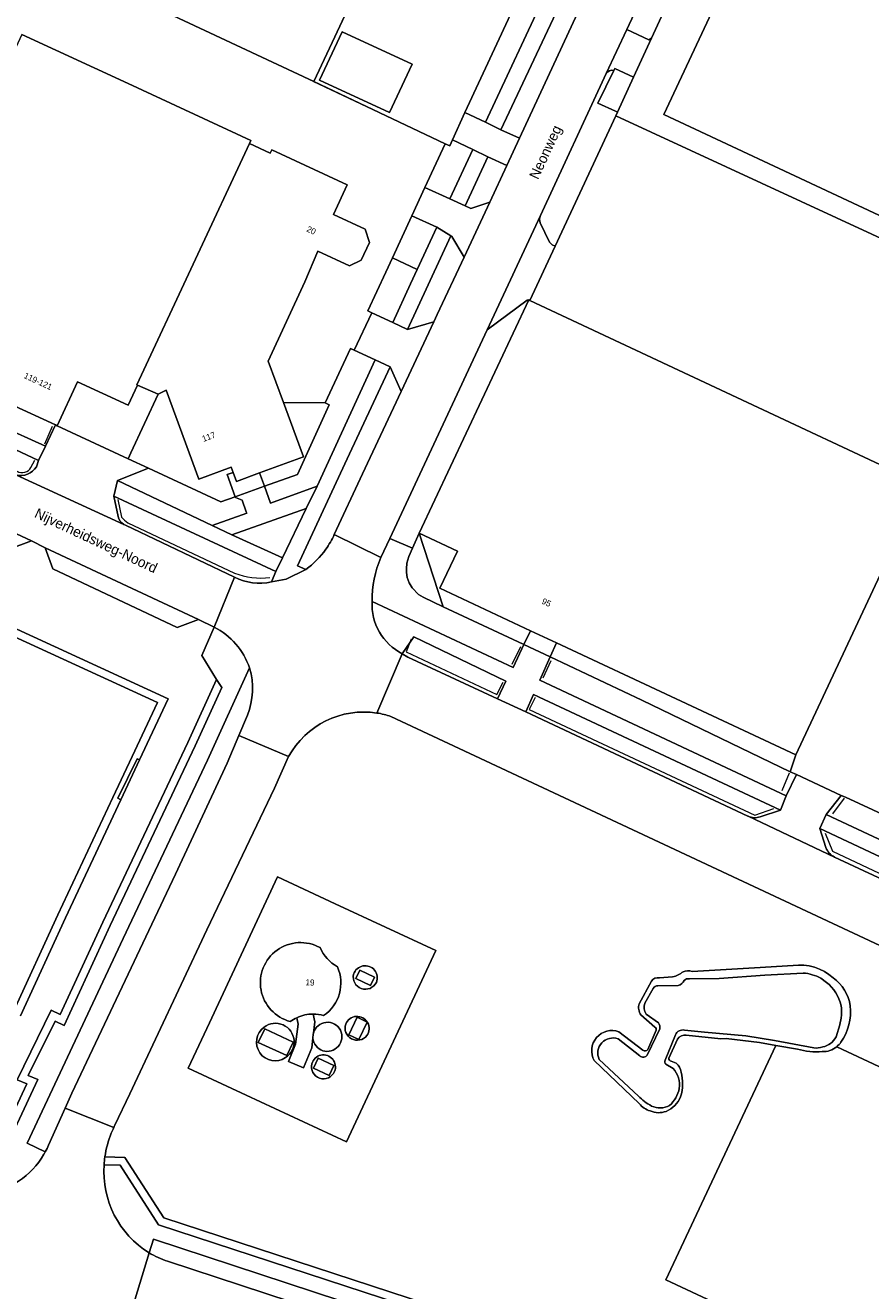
# Model space of a CAD drawing. Header units: metres. Extents: x 151448 to 154749, y 463108 to 465296.
# Tile 146 of 256: x 152524 to 152628, y 464676 to 464832. Entities that reach past the tile are written whole.
import ezdxf
from ezdxf.enums import TextEntityAlignment as Align

# ---------------------------------------------------------------- set-up
doc = ezdxf.new("R2010")
doc.units = ezdxf.units.M
for name, color, linetype, lineweight in [('B-PV-GR-BEPLANTING_CULTUUR_BODEMBEDEKKER-GV', 253, 'Continuous', 9), ('B-PV-GR-BEPLANTING_CULTUUR_HEESTERS-GV', 253, 'Continuous', 9), ('B-PV-GR-STRUIK-GV', 253, 'Continuous', 9), ('B-PV-IE-TERREINAFSCHEIDING_KUNSTMATIG_HEKWERK-G', 253, 'Continuous', 9), ('B-PV-IE-TERREINAFSCHEIDING_KUNSTMATIG_MUUR-GV', 253, 'Continuous', 9), ('B-PV-OG-BEBOUWING-GV', 1, 'Continuous', 9), ('B-PV-OG-BEBOUWING-T18', 2, 'Continuous', 9), ('B-PV-OG-TERREIN_BEGROEID-GV', 253, 'Continuous', 9), ('B-PV-OG-TERREIN_ERF-GV', 253, 'Continuous', 9), ('B-PV-OG-TERREIN_OEVER-GV', 253, 'Continuous', 9), ('B-PV-OG-TOPOGRAFIE-T18', 2, 'Continuous', 9), ('B-PV-OG-WATER-GV', 253, 'Continuous', 9), ('B-PV-OG-WATER_MEER-GV', 253, 'Continuous', 9), ('B-PV-VH-GESLOTENVERHARDING_ASFALT-GV', 253, 'Continuous', 9), ('B-PV-VH-GESLOTENVERHARDING_BETON-GV', 253, 'Continuous', 9), ('B-PV-VH-ONVERHARD_ZAND-GV', 253, 'Continuous', 9), ('B-PV-VH-OPENVERHARDING_BETONSTRAATSTEEN-GV', 253, 'Continuous', 9), ('B-PV-VH-OPENVERHARDING_TEGEL-GV', 253, 'Continuous', 9)]:
    doc.layers.add(name, color=color, linetype=linetype, lineweight=lineweight)
doc.styles.add('Drong', font='txt', dxfattribs={"height": 1.8})

msp = doc.modelspace()

# ---------------------------------------------------------------- linework, layer by layer
at = {"layer": 'B-PV-GR-BEPLANTING_CULTUUR_BODEMBEDEKKER-GV', "flags": 128}
msp.add_lwpolyline([(152572.463, 464769.476), (152585.969, 464798.286), (152585.773, 464798.26), (152580.826, 464794.592), (152568.812, 464768.817), (152571.627, 464767.644)], close=True, dxfattribs=at)
at = {"layer": 'B-PV-GR-BEPLANTING_CULTUUR_HEESTERS-GV', "flags": 128}
for points in [[(152587.381, 464807.789), (152588.526, 464805.391), (152588.858, 464805.067), (152589.213, 464804.902), (152596.701, 464821.01), (152596.905, 464821.45), (152596.642, 464821.571), (152594.479, 464822.57), (152596.449, 464826.613)], [(152595.516, 464826.219), (152587.398, 464808.694)]]:
    msp.add_lwpolyline(points, dxfattribs=at)
at = {"layer": 'B-PV-GR-BEPLANTING_CULTUUR_HEESTERS-GV'}
for points in [[(152596.449, 464826.613, 0.3040369), (152595.516, 464826.219)], [(152587.398, 464808.694, 0.1867367), (152587.381, 464807.789)]]:
    msp.add_lwpolyline(points, format="xyb", dxfattribs=at)
at = {"layer": 'B-PV-GR-BEPLANTING_CULTUUR_HEESTERS-GV', "flags": 128}
msp.add_lwpolyline([(152575.417, 464760.417), (152572.463, 464769.476), (152571.627, 464767.644), (152571.152, 464766.604), (152570.943, 464765.806), (152570.869, 464765.088), (152570.877, 464764.633), (152570.975, 464764.015), (152571.2, 464763.372), (152571.567, 464762.748), (152572.377, 464761.908), (152572.922, 464761.587)], close=True, dxfattribs=at)
at = {"layer": 'B-PV-GR-STRUIK-GV', "flags": 128}
msp.add_lwpolyline([(152521.663, 464842.988), (152559.449, 464825.262), (152573.268, 464854.701)], dxfattribs=at)
at = {"layer": 'B-PV-IE-TERREINAFSCHEIDING_KUNSTMATIG_HEKWERK-G', "flags": 128}
for points in [[(152625.712, 464936.74), (152624.236, 464937.431), (152622.886, 464934.607), (152610.251, 464940.468), (152609.278, 464938.427), (152606.491, 464933.024), (152617.161, 464928.073), (152615.686, 464925.142), (152607.718, 464928.878), (152603.584, 464920.061), (152589.9, 464890.718), (152584.513, 464879.191), (152579.345, 464868.553), (152575.385, 464859.508), (152574.277, 464857.249), (152573.218, 464854.842), (152559.449, 464825.262), (152521.663, 464842.988)], [(152585.697, 464837.798), (152578.079, 464821.41)], [(152575.651, 464817.552), (152559.371, 464825.249)], [(152578.079, 464821.41), (152576.559, 464818.024)], [(152596.701, 464821.01), (152589.213, 464804.902)], [(152596.701, 464821.01), (152669.115, 464787.527)], [(152573.149, 464812.147), (152575.651, 464817.552)], [(152576.225, 464817.281), (152575.651, 464817.552)], [(152576.559, 464818.024), (152576.225, 464817.281)], [(152571.544, 464808.678), (152573.149, 464812.147)], [(152526.271, 464780.533), (152527.221, 464782.706)], [(152524.572, 464777.598), (152525.047, 464778.489)], [(152535.298, 464773.632), (152535.742, 464771.476)], [(152536.499, 464770.781), (152549.681, 464764.571)], [(152571.454, 464756.405), (152570.846, 464754.859), (152582.043, 464749.565), (152582.798, 464751.105)], [(152583.926, 464753.338), (152584.98, 464755.514)], [(152588.7, 464753.745), (152587.689, 464751.601)], [(152586.76, 464749.221), (152586.013, 464747.725), (152613.826, 464734.686), (152616.193, 464735.517)], [(152617.219, 464737.719), (152618.132, 464739.91)], [(152624.864, 464736.773), (152623.409, 464734.857)], [(152625.015, 464736.883), (152641.864, 464729.066)], [(152622.513, 464732.439), (152623.409, 464730.221), (152643.467, 464720.761), (152645.886, 464721.597)]]:
    msp.add_lwpolyline(points, dxfattribs=at)
at = {"layer": 'B-PV-IE-TERREINAFSCHEIDING_KUNSTMATIG_HEKWERK-G'}
for points in [[(152522.852, 464777.13, 0.4221609), (152524.572, 464777.598)], [(152535.742, 464771.476, 0.0564885), (152536.499, 464770.781)], [(152549.681, 464764.571, 0.1310935), (152554.044, 464764.027)]]:
    msp.add_lwpolyline(points, format="xyb", dxfattribs=at)
at = {"layer": 'B-PV-IE-TERREINAFSCHEIDING_KUNSTMATIG_MUUR-GV', "flags": 128}
msp.add_lwpolyline([(152535.659, 464736.588), (152537.966, 464741.507), (152537.683, 464741.637), (152535.28, 464736.766)], close=True, dxfattribs=at)
at = {"layer": 'B-PV-OG-BEBOUWING-GV', "flags": 128}
for points in [[(152617.884, 464853.753), (152602.621, 464821.16), (152647.928, 464799.943), (152663.192, 464832.538)], [(152517.672, 464787.434), (152518.734, 464786.942), (152519.577, 464786.552), (152522.063, 464785.401), (152527.584, 464782.846), (152527.814, 464782.739), (152530.322, 464788.159), (152536.554, 464785.274), (152537.697, 464787.743), (152537.613, 464787.785), (152551.507, 464817.581), (152551.69, 464817.977), (152536.54, 464824.989), (152523.451, 464831.047), (152508.359, 464798.44), (152512.233, 464796.647), (152509.681, 464791.132), (152515.172, 464788.591)], [(152560.154, 464825.399), (152568.775, 464821.424), (152571.574, 464827.397), (152562.966, 464831.371)], [(152563.564, 464812.491), (152554.274, 464816.794), (152554.085, 464816.386), (152551.507, 464817.581), (152537.613, 464787.785), (152537.697, 464787.743), (152540.276, 464786.641), (152541.227, 464787.135), (152545.261, 464776.169), (152549.264, 464777.642), (152549.507, 464776.979), (152549.912, 464775.877), (152552.763, 464776.925), (152558.18, 464778.917), (152555.711, 464785.628), (152553.843, 464790.707), (152558.353, 464800.501), (152559.931, 464804.314), (152563.842, 464802.501), (152565.311, 464803.176), (152566.332, 464805.381), (152565.777, 464807.015), (152561.866, 464808.826)], [(152618.886, 464742.111), (152634.545, 464775.514), (152586.108, 464798.221), (152585.969, 464798.286), (152572.463, 464769.476), (152577.158, 464767.275), (152575.005, 464762.681), (152586.168, 464757.448), (152589.366, 464755.949)]]:
    msp.add_lwpolyline(points, close=True, dxfattribs=at)
at = {"layer": 'B-PV-OG-BEBOUWING-GV'}
for points in [[(152560.22, 464718.326, 1.1345152), (152556.552, 464709.21)], [(152562.355, 464715.979, -0.1615324), (152560.22, 464718.326)], [(152560.667, 464709.944, 0.36321), (152562.355, 464715.979)], [(152556.552, 464709.21, -0.0499012), (152557.347, 464709.682)], [(152557.347, 464709.682, -0.1106577), (152559.37, 464710.13)], [(152559.37, 464710.13, -0.069401), (152560.667, 464709.944)]]:
    msp.add_lwpolyline(points, format="xyb", dxfattribs=at)
at = {"layer": 'B-PV-OG-TERREIN_BEGROEID-GV', "flags": 128}
for points in [[(152578.079, 464821.41), (152580.642, 464820.215), (152588.333, 464836.709), (152585.697, 464837.798)], [(152592.503, 464834.83), (152590.319, 464835.881), (152582.517, 464819.296), (152584.803, 464818.235)], [(152576.24, 464810.753), (152579.074, 464816.851), (152576.559, 464818.024), (152576.225, 464817.281), (152575.651, 464817.552), (152573.149, 464812.147)], [(152580.936, 464815.936), (152578.103, 464809.914), (152578.83, 464809.586), (152581.149, 464810.361), (152583.24, 464814.867)], [(152569.138, 464803.479), (152572.215, 464802.055), (152574.623, 464807.258), (152574.631, 464807.275), (152571.544, 464808.678)], [(152571.004, 464794.649), (152574.244, 464795.574), (152574.678, 464796.502), (152577.978, 464803.565), (152576.46, 464806.122), (152576.362, 464806.183)], [(152569.138, 464803.479), (152568.319, 464801.709), (152566.103, 464796.92), (152566.589, 464796.695), (152569.179, 464795.495), (152571.396, 464800.284), (152572.215, 464802.055)], [(152567.037, 464790.869), (152564.427, 464792.077), (152563.962, 464792.292), (152560.855, 464785.579), (152561.333, 464785.34), (152557.449, 464776.733), (152553.365, 464775.288), (152554.128, 464773.212), (152559.869, 464775.272)], [(152526.343, 464780.214), (152527.584, 464782.846), (152522.063, 464785.401), (152520.686, 464782.771)], [(152535.241, 464776.006), (152546.916, 464770.444), (152551.183, 464771.946), (152551.116, 464772.132), (152550.61, 464773.544), (152549.795, 464773.889), (152549.76, 464773.986), (152547.976, 464773.347), (152539.082, 464777.495)], [(152558.507, 464772.527), (152549.353, 464769.29), (152555.583, 464766.434)], [(152582.108, 464749.028), (152583.126, 464751.217), (152571.782, 464756.708), (152570.367, 464754.607), (152571.061, 464754.199)], [(152618.199, 464740.045), (152599.92, 464748.882), (152588.617, 464754.218), (152588.608, 464754.222), (152587.34, 464751.331), (152617.718, 464737.055), (152618.966, 464739.689)], [(152624.501, 464737.122), (152622.642, 464734.743), (152645.924, 464723.859), (152647.114, 464726.598), (152646.17, 464727.09), (152641.864, 464729.066), (152625.015, 464736.883)], [(152574.489, 464717.956), (152563.479, 464694.366), (152551.113, 464700.138), (152543.972, 464703.471), (152546.583, 464709.066), (152552.181, 464721.059), (152554.982, 464727.06), (152562.076, 464723.749)], [(152574.489, 464717.956), (152562.076, 464723.749), (152554.982, 464727.06), (152552.181, 464721.059), (152546.583, 464709.066), (152543.972, 464703.471), (152551.113, 464700.138), (152563.479, 464694.366)], [(152564.618, 464714.523), (152565.12, 464715.567), (152566.952, 464714.686), (152566.45, 464713.642)], [(152556.916, 464706.677), (152556.14, 464705.001), (152552.601, 464706.621), (152553.394, 464708.32)]]:
    msp.add_lwpolyline(points, close=True, dxfattribs=at)
for points in [[(152561.975, 464769.311), (152565.468, 464776.798), (152570.221, 464786.968), (152568.857, 464790.027), (152563.271, 464778.047), (152557.443, 464765.448), (152558.468, 464765.01)], [(152525.5, 464778.447), (152507.654, 464786.841), (152507.147, 464785.412)], [(152525.236, 464777.689), (152525.5, 464778.447)], [(152554.765, 464764.749), (152534.799, 464774.038), (152535.303, 464771.531)], [(152536.015, 464770.576), (152536.241, 464770.472), (152549.685, 464764.046)], [(152566.651, 464761.064), (152584.044, 464752.895), (152585.375, 464755.748), (152585.287, 464755.79), (152575.417, 464760.417), (152572.922, 464761.587), (152572.377, 464761.908), (152571.567, 464762.748), (152571.2, 464763.372), (152570.975, 464764.015), (152570.877, 464764.633), (152570.869, 464765.088), (152570.943, 464765.806), (152571.152, 464766.604), (152571.627, 464767.644), (152568.812, 464768.817), (152567.724, 464766.484)], [(152554.216, 464763.478), (152554.765, 464764.749)], [(152551.53, 464752.853), (152546.327, 464741.46), (152535.948, 464719.469), (152524.109, 464694.191), (152526.336, 464693.116)], [(152518.797, 464687.952), (152520.286, 464691.112), (152525.424, 464702.043), (152524.235, 464702.525), (152527.539, 464709.267), (152528.668, 464708.726), (152534.348, 464721.054), (152544.808, 464743.227), (152548.103, 464750.424), (152547.467, 464751.438), (152543.901, 464743.648), (152533.442, 464721.477), (152528.185, 464710.067), (152527.077, 464710.597), (152522.865, 464702.001), (152524.07, 464701.513), (152518.427, 464689.509), (152514.331, 464690.823), (152476.46, 464702.974)], [(152614.49, 464734.467), (152616.994, 464735.31), (152586.56, 464749.595), (152585.598, 464747.441), (152612.976, 464734.566), (152613.022, 464734.544)], [(152526.736, 464693.957), (152528.785, 464698.506), (152529.615, 464700.349), (152542.383, 464727.388), (152548.774, 464741.102), (152550.201, 464744.499), (152551.262, 464747.027)], [(152642.237, 464712.492), (152568.963, 464746.869)], [(152556.344, 464741.906), (152554.601, 464738.003), (152546.252, 464720.525), (152536.743, 464700.283), (152534.929, 464696.431)], [(152621.876, 464733.023), (152622.604, 464730.687)], [(152644.333, 464720.509), (152646.451, 464721.474), (152621.876, 464733.023)], [(152623.67, 464729.498), (152642.821, 464720.553), (152643.013, 464720.463)], [(152606.111, 464715.385), (152613.81, 464715.823), (152618.564, 464716.108)], [(152602.08, 464714.61), (152603.705, 464714.71)], [(152599.581, 464711.401), (152601.089, 464714.208)], [(152559.352, 464707.15), (152559.229, 464705.977), (152558.182, 464703.498), (152556.315, 464704.286), (152557.21, 464706.404), (152557.508, 464708.883), (152557.347, 464709.682)], [(152559.37, 464710.13), (152559.565, 464709.166), (152559.42, 464707.787)], [(152601.497, 464708.509), (152599.784, 464710.014)], [(152600.641, 464705.751), (152601.685, 464708.145)], [(152597.093, 464707.95), (152600.034, 464705.654)], [(152623.958, 464706.1), (152661.459, 464688.506), (152646.593, 464656.82), (152602.877, 464677.33), (152616.453, 464706.267), (152614.442, 464706.612), (152610.298, 464707.096), (152609.667, 464707.092), (152605.385, 464707.506)], [(152604.32, 464707.039), (152603.25, 464704.68)], [(152619.112, 464705.81), (152616.453, 464706.267), (152602.877, 464677.33), (152646.593, 464656.82), (152661.459, 464688.506), (152623.958, 464706.1)], [(152599.6, 464699.088), (152594.025, 464704.382)], [(152603.538, 464704.307), (152604.135, 464704.05)], [(152533.587, 464691.526), (152535.576, 464691.459), (152540.299, 464684.12), (152618.542, 464658.489), (152682.652, 464637.488), (152687.76, 464635.809), (152688.194, 464636.719), (152682.964, 464638.438), (152540.948, 464684.96), (152536.133, 464692.441), (152533.688, 464692.523)], [(152533.688, 464692.523), (152536.133, 464692.441), (152540.948, 464684.96), (152682.964, 464638.438), (152688.194, 464636.719), (152689.3, 464639.039)], [(152602.265, 464661.715), (152539.677, 464682.363), (152539.135, 464680.664)], [(152541.426, 464679.609), (152599.064, 464660.659)]]:
    msp.add_lwpolyline(points, dxfattribs=at)
at = {"layer": 'B-PV-OG-TERREIN_BEGROEID-GV'}
for points in [[(152522.713, 464776.691, 0.3383763), (152525.236, 464777.689)], [(152535.303, 464771.531, 0.2093689), (152536.015, 464770.576)], [(152560.933, 464767.503, 0.048501), (152561.975, 464769.311)], [(152558.468, 464765.01, 0.0810831), (152560.933, 464767.503)], [(152567.724, 464766.484, 0.1079402), (152566.651, 464761.064)], [(152549.685, 464764.046, 0.1747881), (152554.216, 464763.478)], [(152551.262, 464747.027, 0.1709592), (152551.53, 464752.853)], [(152567.239, 464747.288, 0.3166103), (152556.344, 464741.906)], [(152568.963, 464746.869, 0.0423777), (152567.239, 464747.288)], [(152613.022, 464734.544, 0.1913906), (152614.49, 464734.467)], [(152622.604, 464730.687, 0.1751532), (152623.67, 464729.498)], [(152556.552, 464709.21, -1.1345152), (152560.22, 464718.326)], [(152560.22, 464718.326, 0.1615324), (152562.355, 464715.979)], [(152562.355, 464715.979, -0.36321), (152560.667, 464709.944)], [(152567.169, 464714.042, 1.0388242), (152564.362, 464715.048)], [(152564.362, 464715.048, -1.0388242), (152567.169, 464714.042)], [(152618.564, 464716.108, -0.2319644), (152623.497, 464714.588)], [(152564.362, 464715.048, 0.9007178), (152567.169, 464714.042)], [(152567.169, 464714.042, -0.9007178), (152564.362, 464715.048)], [(152601.089, 464714.208, -0.2924093), (152602.08, 464714.61)], [(152603.705, 464714.71, 0.1154437), (152605.003, 464715.354)], [(152605.003, 464715.354, -0.1869319), (152606.111, 464715.385)], [(152623.497, 464714.588, -0.2131752), (152625.607, 464711.145)], [(152599.784, 464710.014, -0.2259975), (152599.581, 464711.401)], [(152625.607, 464711.145, -0.1789511), (152624.47, 464706.671)], [(152557.347, 464709.682, 0.0499012), (152556.552, 464709.21)], [(152560.667, 464709.944, 0.069401), (152559.37, 464710.13)], [(152563.39, 464708.898, -1.1305385), (152565.998, 464707.473)], [(152553.324, 464708.523, 0.9809665), (152555.972, 464704.755)], [(152555.972, 464704.755, -0.9809665), (152553.324, 464708.523)], [(152555.972, 464704.755, 1.0371067), (152553.324, 464708.523)], [(152553.324, 464708.523, -1.0371067), (152555.972, 464704.755)], [(152559.42, 464707.787, -1.281369), (152562.446, 464706.13)], [(152565.998, 464707.473, -0.8462592), (152563.39, 464708.898)], [(152594.025, 464704.382, -0.6889188), (152597.093, 464707.95)], [(152601.685, 464708.145, 0.3820389), (152601.497, 464708.509)], [(152562.446, 464706.13, -0.6656971), (152559.352, 464707.15)], [(152605.385, 464707.506, 0.3051442), (152604.32, 464707.039)], [(152624.47, 464706.671, -0.0743257), (152623.958, 464706.1)], [(152559.21, 464703.996, -1.0640692), (152562.01, 464703.032)], [(152600.034, 464705.654, 0.3464177), (152600.641, 464705.751)], [(152622.144, 464705.508, -0.0955527), (152619.112, 464705.81)], [(152623.958, 464706.1, -0.1895931), (152622.144, 464705.508)], [(152562.01, 464703.032, -0.9265301), (152559.21, 464703.996)], [(152603.25, 464704.68, 0.4409376), (152603.538, 464704.307)], [(152604.135, 464704.05, -0.2083201), (152604.756, 464702.975)], [(152604.756, 464702.975, -0.1426068), (152604.685, 464699.925)], [(152600.935, 464698.175, -0.1651198), (152599.6, 464699.088)], [(152604.685, 464699.925, -0.1951864), (152602.905, 464698.119)], [(152602.905, 464698.119, -0.193984), (152600.935, 464698.175)], [(152534.773, 464696.111, 0.0165022), (152534.47, 464695.415)], [(152534.929, 464696.431, 0.0075117), (152534.773, 464696.111)], [(152534.47, 464695.415, 0.0608932), (152533.688, 464692.523)], [(152526.336, 464693.116, 0.0235449), (152526.736, 464693.957)], [(152533.688, 464692.523, 0.021151), (152533.587, 464691.526)], [(152539.135, 464680.664, 0.0512554), (152541.426, 464679.609)]]:
    msp.add_lwpolyline(points, format="xyb", dxfattribs=at)
at = {"layer": 'B-PV-OG-TERREIN_ERF-GV', "flags": 128}
for points in [[(152686.133, 464828.591), (152640.628, 464849.611), (152620.383, 464859.089), (152617.443, 464860.465), (152615.284, 464861.476), (152607.798, 464845.207), (152605.372, 464839.916), (152603.766, 464836.414), (152601.094, 464830.585), (152598.882, 464825.761), (152596.905, 464821.45), (152596.701, 464821.01), (152669.115, 464787.527), (152671.184, 464791.813), (152678.817, 464808.731), (152687.435, 464827.854), (152686.079, 464828.472)], [(152617.884, 464853.753), (152663.192, 464832.538), (152647.928, 464799.943), (152602.621, 464821.16)], [(152560.154, 464825.399), (152562.966, 464831.371), (152571.574, 464827.397), (152568.775, 464821.424)], [(152658.416, 464764.449), (152662.699, 464773.636), (152669.115, 464787.527), (152596.701, 464821.01), (152589.213, 464804.902), (152586.108, 464798.221), (152634.545, 464775.514), (152634.657, 464775.753)], [(152540.276, 464786.641), (152537.697, 464787.743), (152536.554, 464785.274), (152530.322, 464788.159), (152527.814, 464782.739), (152536.536, 464778.683), (152536.884, 464779.403)], [(152549.507, 464776.979), (152549.264, 464777.642), (152545.261, 464776.169), (152541.227, 464787.135), (152540.276, 464786.641), (152536.884, 464779.403), (152536.536, 464778.683), (152539.082, 464777.495), (152547.976, 464773.347), (152549.76, 464773.986), (152548.782, 464776.713)], [(152555.711, 464785.628), (152558.18, 464778.917), (152552.763, 464776.925), (152553.365, 464775.288), (152557.449, 464776.733), (152561.333, 464785.34), (152560.855, 464785.579)], [(152552.763, 464776.925), (152549.912, 464775.877), (152549.507, 464776.979), (152548.782, 464776.713), (152549.76, 464773.986), (152553.365, 464775.288)], [(152641.864, 464729.066), (152658.416, 464764.449), (152634.657, 464775.753), (152634.545, 464775.514), (152618.886, 464742.111), (152618.199, 464740.045), (152618.966, 464739.689), (152624.501, 464737.122), (152625.015, 464736.883)], [(152572.463, 464769.476), (152575.417, 464760.417), (152585.287, 464755.79), (152585.375, 464755.748), (152586.168, 464757.448), (152575.005, 464762.681), (152577.158, 464767.275)], [(152588.608, 464754.222), (152589.366, 464755.949), (152586.168, 464757.448), (152585.375, 464755.748)], [(152589.366, 464755.949), (152588.608, 464754.222), (152588.617, 464754.218), (152599.92, 464748.882), (152618.199, 464740.045), (152618.886, 464742.111)]]:
    msp.add_lwpolyline(points, close=True, dxfattribs=at)
for points in [[(152573.268, 464854.701), (152559.449, 464825.262), (152575.651, 464817.552), (152576.225, 464817.281), (152576.559, 464818.024), (152578.079, 464821.41), (152585.697, 464837.798)], [(152523.451, 464831.047), (152536.54, 464824.989), (152551.69, 464817.977), (152551.507, 464817.581), (152554.085, 464816.386), (152554.274, 464816.794), (152563.564, 464812.491), (152561.866, 464808.826), (152565.777, 464807.015), (152566.332, 464805.381), (152565.311, 464803.176), (152563.842, 464802.501), (152559.931, 464804.314), (152558.353, 464800.501), (152553.843, 464790.707), (152555.711, 464785.628), (152560.855, 464785.579), (152563.962, 464792.292), (152564.427, 464792.077), (152566.589, 464796.695), (152566.103, 464796.92), (152568.319, 464801.709), (152569.138, 464803.479), (152571.544, 464808.678), (152573.149, 464812.147), (152575.651, 464817.552), (152559.449, 464825.262), (152521.663, 464842.988)]]:
    msp.add_lwpolyline(points, dxfattribs=at)
at = {"layer": 'B-PV-OG-TERREIN_OEVER-GV', "flags": 128}
for points in [[(152518.427, 464689.509), (152524.07, 464701.513), (152522.865, 464702.001), (152527.077, 464710.597), (152528.185, 464710.067), (152533.442, 464721.477), (152543.901, 464743.648), (152547.467, 464751.438), (152545.626, 464754.376), (152547.162, 464757.894), (152545.251, 464758.838), (152542.583, 464757.853), (152527.282, 464765.071), (152526.323, 464767.683), (152524.616, 464768.533), (152521.878, 464767.51)], [(152502.497, 464766.995), (152541.509, 464749.058), (152537.966, 464741.507), (152535.659, 464736.588), (152528.816, 464722.001), (152523.271, 464709.911)], [(152618.564, 464716.108), (152613.81, 464715.823), (152606.111, 464715.385)], [(152603.705, 464714.71), (152602.08, 464714.61)], [(152605.788, 464714.463), (152609.431, 464714.512), (152615.084, 464714.912), (152619.807, 464715.193)], [(152622.005, 464714.557), (152622.673, 464714.041)], [(152601.089, 464714.208), (152599.581, 464711.401)], [(152600.281, 464711.462), (152601.317, 464713.297)], [(152601.896, 464713.611), (152604.399, 464713.666)], [(152599.784, 464710.014), (152601.497, 464708.509)], [(152601.951, 464709.046), (152600.444, 464710.136)], [(152600.575, 464705.074), (152602.117, 464708.297)], [(152601.685, 464708.145), (152600.641, 464705.751)], [(152621.108, 464705.944), (152616.288, 464706.86), (152612.724, 464707.451), (152607.657, 464707.913), (152605.161, 464708.142)], [(152624.311, 464708.799), (152623.858, 464707.308)], [(152596.987, 464707.06), (152599.645, 464704.954)], [(152600.034, 464705.654), (152597.093, 464707.95)], [(152604.046, 464707.569), (152602.792, 464704.441)], [(152603.25, 464704.68), (152604.32, 464707.039)], [(152605.385, 464707.506), (152609.667, 464707.092), (152610.298, 464707.096), (152614.442, 464706.612), (152616.453, 464706.267), (152619.112, 464705.81)], [(152594.025, 464704.382), (152599.6, 464699.088)], [(152599.478, 464700.011), (152594.661, 464704.527)], [(152602.868, 464703.93), (152603.766, 464703.407)], [(152604.135, 464704.05), (152603.538, 464704.307)]]:
    msp.add_lwpolyline(points, dxfattribs=at)
at = {"layer": 'B-PV-OG-TERREIN_OEVER-GV'}
for points in [[(152623.497, 464714.588, 0.2319644), (152618.564, 464716.108)], [(152602.08, 464714.61, 0.2924093), (152601.089, 464714.208)], [(152605.003, 464715.354, -0.1154437), (152603.705, 464714.71)], [(152606.111, 464715.385, 0.1869319), (152605.003, 464715.354)], [(152605.14, 464714.263, -0.2946763), (152605.788, 464714.463)], [(152619.807, 464715.193, -0.0984533), (152622.005, 464714.557)], [(152625.607, 464711.145, 0.2131752), (152623.497, 464714.588)], [(152601.317, 464713.297, -0.3036487), (152601.896, 464713.611)], [(152604.399, 464713.666, 0.21154), (152605.14, 464714.263)], [(152622.673, 464714.041, -0.175555), (152624.483, 464711.165)], [(152599.581, 464711.401, 0.2259975), (152599.784, 464710.014)], [(152600.444, 464710.136, -0.2464063), (152600.281, 464711.462)], [(152624.483, 464711.165, -0.1057194), (152624.311, 464708.799)], [(152624.47, 464706.671, 0.1789511), (152625.607, 464711.145)], [(152597.093, 464707.95, 0.6889188), (152594.025, 464704.382)], [(152601.497, 464708.509, -0.3820389), (152601.685, 464708.145)], [(152602.117, 464708.297, 0.2047276), (152601.951, 464709.046)], [(152605.161, 464708.142, 0.3613977), (152604.046, 464707.569)], [(152594.661, 464704.527, -0.6753061), (152596.987, 464707.06)], [(152604.32, 464707.039, -0.3051442), (152605.385, 464707.506)], [(152623.858, 464707.308, -0.2248147), (152622.221, 464706.073)], [(152623.958, 464706.1, 0.0743257), (152624.47, 464706.671)], [(152599.645, 464704.954, 0.4365064), (152600.575, 464705.074)], [(152600.641, 464705.751, -0.3464177), (152600.034, 464705.654)], [(152619.112, 464705.81, 0.0955527), (152622.144, 464705.508)], [(152622.221, 464706.073, -0.102881), (152621.108, 464705.944)], [(152622.144, 464705.508, 0.1895931), (152623.958, 464706.1)], [(152602.792, 464704.441, 0.3002735), (152602.868, 464703.93)], [(152603.538, 464704.307, -0.4409376), (152603.25, 464704.68)], [(152603.766, 464703.407, -0.2146179), (152604.533, 464700.948)], [(152604.756, 464702.975, 0.2083201), (152604.135, 464704.05)], [(152604.685, 464699.925, 0.1426068), (152604.756, 464702.975)], [(152604.533, 464700.948, -0.1432636), (152603.341, 464698.833)], [(152601.105, 464698.777, -0.0692579), (152599.478, 464700.011)], [(152599.6, 464699.088, 0.1651198), (152600.935, 464698.175)], [(152603.341, 464698.833, -0.2334857), (152601.105, 464698.777)], [(152602.905, 464698.119, 0.1951864), (152604.685, 464699.925)], [(152600.935, 464698.175, 0.193984), (152602.905, 464698.119)]]:
    msp.add_lwpolyline(points, format="xyb", dxfattribs=at)
at = {"layer": 'B-PV-OG-WATER-GV', "flags": 128}
for points in [[(152540.176, 464748.57), (152502.167, 464766.046), (152480.474, 464776.183), (152475.694, 464778.416), (152454.825, 464788.168), (152408.975, 464809.556), (152405.323, 464801.957), (152399.271, 464789.362), (152388.301, 464755.085), (152385.848, 464747.429), (152384.239, 464742.77), (152399.359, 464737.749), (152411.862, 464733.635), (152431.903, 464727.04), (152473.691, 464713.343), (152517.189, 464699.049), (152522.418, 464710.451), (152527.896, 464722.394), (152534.673, 464736.841), (152537.061, 464741.932)], [(152540.176, 464748.57), (152537.061, 464741.932), (152534.673, 464736.841), (152527.896, 464722.394), (152522.418, 464710.451), (152517.189, 464699.049), (152473.691, 464713.343), (152431.903, 464727.04), (152411.862, 464733.635), (152399.359, 464737.749), (152384.239, 464742.77), (152385.848, 464747.429), (152388.301, 464755.085), (152399.271, 464789.362), (152405.323, 464801.957), (152408.975, 464809.556), (152454.825, 464788.168), (152475.694, 464778.416), (152480.474, 464776.183), (152502.167, 464766.046)]]:
    msp.add_lwpolyline(points, close=True, dxfattribs=at)
msp.add_lwpolyline([(152523.271, 464709.911), (152528.816, 464722.001), (152535.659, 464736.588), (152535.28, 464736.766), (152537.683, 464741.637), (152537.966, 464741.507), (152541.509, 464749.058), (152502.497, 464766.995)], dxfattribs=at)
at = {"layer": 'B-PV-OG-WATER_MEER-GV'}
for points in [[(152605.788, 464714.463, 0.2946763), (152605.14, 464714.263)], [(152622.005, 464714.557, 0.0984533), (152619.807, 464715.193)], [(152601.896, 464713.611, 0.3036487), (152601.317, 464713.297)], [(152605.14, 464714.263, -0.21154), (152604.399, 464713.666)], [(152624.483, 464711.165, 0.175555), (152622.673, 464714.041)], [(152600.281, 464711.462, 0.2464063), (152600.444, 464710.136)], [(152624.311, 464708.799, 0.1057194), (152624.483, 464711.165)], [(152601.951, 464709.046, -0.2047276), (152602.117, 464708.297)], [(152604.046, 464707.569, -0.3613977), (152605.161, 464708.142)], [(152596.987, 464707.06, 0.6753061), (152594.661, 464704.527)], [(152622.221, 464706.073, 0.2248147), (152623.858, 464707.308)], [(152600.575, 464705.074, -0.4365064), (152599.645, 464704.954)], [(152621.108, 464705.944, 0.102881), (152622.221, 464706.073)], [(152602.868, 464703.93, -0.3002735), (152602.792, 464704.441)], [(152604.533, 464700.948, 0.2146179), (152603.766, 464703.407)], [(152603.341, 464698.833, 0.1432636), (152604.533, 464700.948)], [(152599.478, 464700.011, 0.0692579), (152601.105, 464698.777)], [(152601.105, 464698.777, 0.2334857), (152603.341, 464698.833)]]:
    msp.add_lwpolyline(points, format="xyb", dxfattribs=at)
at = {"layer": 'B-PV-OG-WATER_MEER-GV', "flags": 128}
for points in [[(152619.807, 464715.193), (152615.084, 464714.912), (152609.431, 464714.512), (152605.788, 464714.463)], [(152622.673, 464714.041), (152622.005, 464714.557)], [(152601.317, 464713.297), (152600.281, 464711.462)], [(152604.399, 464713.666), (152601.896, 464713.611)], [(152600.444, 464710.136), (152601.951, 464709.046)], [(152602.117, 464708.297), (152600.575, 464705.074)], [(152605.161, 464708.142), (152607.657, 464707.913), (152612.724, 464707.451), (152616.288, 464706.86), (152621.108, 464705.944)], [(152623.858, 464707.308), (152624.311, 464708.799)], [(152599.645, 464704.954), (152596.987, 464707.06)], [(152602.792, 464704.441), (152604.046, 464707.569)], [(152594.661, 464704.527), (152599.478, 464700.011)], [(152603.766, 464703.407), (152602.868, 464703.93)]]:
    msp.add_lwpolyline(points, dxfattribs=at)
at = {"layer": 'B-PV-VH-GESLOTENVERHARDING_ASFALT-GV', "flags": 128}
for points in [[(152626.373, 464892.025), (152620.375, 464894.611), (152614.846, 464882.748), (152613.663, 464880.21), (152613.466, 464879.787), (152611.967, 464876.571), (152608.898, 464869.993), (152607.765, 464867.571), (152602.622, 464856.569), (152600.758, 464852.584), (152599.488, 464849.867), (152598.167, 464847.038), (152596.753, 464843.989), (152592.883, 464835.649), (152592.503, 464834.83), (152584.803, 464818.235), (152583.24, 464814.867), (152581.149, 464810.361), (152577.978, 464803.565)], [(152577.978, 464803.565), (152574.678, 464796.502), (152574.244, 464795.574), (152570.221, 464786.968), (152565.468, 464776.798), (152561.975, 464769.311), (152567.724, 464766.484), (152568.812, 464768.817), (152580.826, 464794.592), (152587.398, 464808.694), (152595.516, 464826.219), (152598.063, 464831.669), (152601.075, 464838.117), (152602.375, 464840.899), (152604.985, 464846.485), (152613.938, 464865.646), (152619.608, 464877.777), (152624.303, 464887.822), (152625.422, 464890.117), (152626.158, 464891.63)], [(152503.788, 464778.256), (152524.616, 464768.533), (152526.323, 464767.683), (152545.251, 464758.838), (152547.162, 464757.894), (152549.685, 464764.046), (152536.241, 464770.472), (152536.015, 464770.576), (152522.713, 464776.691)], [(152567.724, 464766.484), (152561.975, 464769.311)], [(152558.468, 464765.01), (152556.058, 464763.828), (152554.216, 464763.478)], [(152549.685, 464764.046), (152547.162, 464757.894)], [(152714.156, 464687.141), (152710.273, 464689.016), (152686.177, 464700.363), (152674.909, 464705.615), (152672.03, 464706.911), (152659.17, 464712.908), (152654.53, 464715.074), (152645.444, 464719.326), (152643.013, 464720.463), (152642.821, 464720.553), (152623.67, 464729.498), (152613.022, 464734.544), (152612.976, 464734.566), (152585.598, 464747.441), (152582.108, 464749.028), (152571.061, 464754.199), (152570.367, 464754.607), (152567.239, 464747.288)], [(152567.239, 464747.288), (152570.367, 464754.607)], [(152551.262, 464747.027), (152550.201, 464744.499), (152556.344, 464741.906)], [(152568.963, 464746.869), (152642.237, 464712.492), (152689.807, 464690.174), (152701.8, 464684.616), (152713.19, 464679.207)], [(152534.929, 464696.431), (152536.743, 464700.283), (152546.252, 464720.525), (152554.601, 464738.003), (152556.344, 464741.906), (152550.201, 464744.499), (152548.774, 464741.102), (152542.383, 464727.388), (152529.615, 464700.349), (152528.785, 464698.506), (152534.773, 464696.111)], [(152534.773, 464696.111), (152528.785, 464698.506), (152526.736, 464693.957)], [(152535.562, 464674.408), (152537.113, 464674.033), (152539.135, 464680.664)], [(152539.135, 464680.664), (152537.113, 464674.033), (152537.342, 464673.977), (152547.584, 464670.626), (152548.974, 464670.171), (152561.838, 464665.962), (152563.252, 464665.5), (152576.125, 464661.288), (152577.544, 464660.824), (152590.142, 464656.702), (152591.528, 464656.249), (152604.063, 464652.147), (152605.482, 464651.683), (152615.241, 464648.49), (152616.868, 464647.958), (152627.879, 464644.375), (152646.33, 464638.309), (152647.898, 464637.793), (152653.141, 464636.07), (152655.806, 464635.194), (152662.476, 464633.001), (152677.497, 464628.063), (152682.343, 464626.426), (152683.502, 464626.02)], [(152685.534, 464632.235), (152684.477, 464632.554), (152671.982, 464636.787), (152666.258, 464638.726), (152656.78, 464641.769), (152652.714, 464643.075), (152636.644, 464648.299), (152617.284, 464654.684), (152615.386, 464655.31), (152599.064, 464660.659), (152541.426, 464679.609)]]:
    msp.add_lwpolyline(points, dxfattribs=at)
at = {"layer": 'B-PV-VH-GESLOTENVERHARDING_ASFALT-GV'}
for points in [[(152561.975, 464769.311, -0.048501), (152560.933, 464767.503)], [(152560.933, 464767.503, -0.0810831), (152558.468, 464765.01)], [(152566.651, 464761.064, -0.1079402), (152567.724, 464766.484)], [(152554.216, 464763.478, -0.1747881), (152549.685, 464764.046)], [(152570.367, 464754.607, -0.2983203), (152566.651, 464761.064)], [(152547.162, 464757.894, -0.1943897), (152551.53, 464752.853)], [(152551.53, 464752.853, -0.1709592), (152551.262, 464747.027)], [(152556.344, 464741.906, -0.3166103), (152567.239, 464747.288)], [(152567.239, 464747.288, -0.0423777), (152568.963, 464746.869)], [(152534.47, 464695.415, -0.0165022), (152534.773, 464696.111)], [(152534.773, 464696.111, -0.0075117), (152534.929, 464696.431)], [(152533.688, 464692.523, -0.0608932), (152534.47, 464695.415)], [(152526.159, 464692.82, -0.2346806), (152518.797, 464687.952)], [(152526.336, 464693.116, -0.0104418), (152526.159, 464692.82)], [(152526.736, 464693.957, -0.0235449), (152526.336, 464693.116)], [(152533.587, 464691.526, -0.021151), (152533.688, 464692.523)], [(152539.135, 464680.664, -0.2782344), (152533.587, 464691.526)], [(152541.426, 464679.609, -0.0512554), (152539.135, 464680.664)]]:
    msp.add_lwpolyline(points, format="xyb", dxfattribs=at)
at = {"layer": 'B-PV-VH-GESLOTENVERHARDING_BETON-GV', "flags": 128}
for points in [[(152564.618, 464714.523), (152566.45, 464713.642), (152566.952, 464714.686), (152565.12, 464715.567)], [(152563.767, 464707.558), (152565.023, 464706.994), (152566.041, 464709.14), (152564.792, 464709.741)], [(152556.916, 464706.677), (152553.394, 464708.32), (152552.601, 464706.621), (152556.14, 464705.001)], [(152561.93, 464703.775), (152559.98, 464704.698), (152559.41, 464703.456), (152561.364, 464702.552)]]:
    msp.add_lwpolyline(points, close=True, dxfattribs=at)
at = {"layer": 'B-PV-VH-ONVERHARD_ZAND-GV'}
for points in [[(152565.998, 464707.473, 1.1305385), (152563.39, 464708.898)], [(152562.446, 464706.13, 1.281369), (152559.42, 464707.787)], [(152563.39, 464708.898, 0.8462592), (152565.998, 464707.473)], [(152559.42, 464707.787, 0.0908547), (152559.352, 464707.15)], [(152559.352, 464707.15, 0.6656971), (152562.446, 464706.13)], [(152562.01, 464703.032, 1.0640692), (152559.21, 464703.996)], [(152559.21, 464703.996, 0.9265301), (152562.01, 464703.032)]]:
    msp.add_lwpolyline(points, format="xyb", dxfattribs=at)
at = {"layer": 'B-PV-VH-ONVERHARD_ZAND-GV', "flags": 128}
for points in [[(152563.767, 464707.558), (152564.792, 464709.741), (152566.041, 464709.14), (152565.023, 464706.994)], [(152561.364, 464702.552), (152559.41, 464703.456), (152559.98, 464704.698), (152561.93, 464703.775)]]:
    msp.add_lwpolyline(points, close=True, dxfattribs=at)
at = {"layer": 'B-PV-VH-OPENVERHARDING_BETONSTRAATSTEEN-GV', "flags": 128}
for points in [[(152600.753, 464830.371), (152601.094, 464830.585), (152603.766, 464836.414), (152605.372, 464839.916), (152607.798, 464845.207), (152604.985, 464846.485), (152602.375, 464840.899), (152601.075, 464838.117), (152598.063, 464831.669)], [(152596.905, 464821.45), (152598.882, 464825.761), (152596.562, 464826.845), (152596.449, 464826.613), (152594.479, 464822.57), (152596.642, 464821.571)], [(152580.936, 464815.936), (152583.24, 464814.867), (152584.803, 464818.235), (152582.517, 464819.296), (152580.642, 464820.215), (152578.079, 464821.41), (152576.559, 464818.024), (152579.074, 464816.851)], [(152577.978, 464803.565), (152581.149, 464810.361), (152578.83, 464809.586), (152578.103, 464809.914), (152576.24, 464810.753), (152573.149, 464812.147), (152571.544, 464808.678), (152574.631, 464807.275), (152574.623, 464807.258), (152576.362, 464806.183), (152576.46, 464806.122)], [(152570.221, 464786.968), (152574.244, 464795.574), (152571.004, 464794.649), (152569.179, 464795.495), (152566.589, 464796.695), (152564.427, 464792.077), (152567.037, 464790.869), (152568.857, 464790.027)], [(152503.788, 464778.256), (152499.147, 464780.423), (152500.158, 464777.706), (152502.921, 464776.409), (152521.878, 464767.51), (152524.616, 464768.533)], [(152549.353, 464769.29), (152558.507, 464772.527), (152559.869, 464775.272), (152554.128, 464773.212), (152553.365, 464775.288), (152549.76, 464773.986), (152549.795, 464773.889), (152550.61, 464773.544), (152551.116, 464772.132), (152551.183, 464771.946), (152546.916, 464770.444)], [(152545.251, 464758.838), (152526.323, 464767.683), (152527.282, 464765.071), (152542.583, 464757.853)]]:
    msp.add_lwpolyline(points, close=True, dxfattribs=at)
for points in [[(152601.094, 464830.585), (152600.753, 464830.371), (152598.063, 464831.669), (152595.516, 464826.219)], [(152596.449, 464826.613), (152596.562, 464826.845), (152598.882, 464825.761), (152601.094, 464830.585)], [(152587.398, 464808.694), (152580.826, 464794.592), (152585.773, 464798.26), (152585.969, 464798.286)], [(152585.969, 464798.286), (152586.108, 464798.221), (152589.213, 464804.902), (152588.858, 464805.067), (152588.526, 464805.391), (152587.381, 464807.789)], [(152527.584, 464782.846), (152526.343, 464780.214), (152525.5, 464778.447), (152525.236, 464777.689)], [(152535.303, 464771.531), (152534.799, 464774.038), (152535.241, 464776.006), (152539.082, 464777.495), (152536.536, 464778.683), (152527.814, 464782.739), (152527.584, 464782.846)], [(152522.713, 464776.691), (152536.015, 464770.576)], [(152621.876, 464733.023), (152622.642, 464734.743), (152624.501, 464737.122), (152618.966, 464739.689), (152617.718, 464737.055), (152616.994, 464735.31), (152614.49, 464734.467)], [(152613.022, 464734.544), (152623.67, 464729.498)], [(152622.604, 464730.687), (152621.876, 464733.023)]]:
    msp.add_lwpolyline(points, dxfattribs=at)
at = {"layer": 'B-PV-VH-OPENVERHARDING_BETONSTRAATSTEEN-GV'}
for points in [[(152595.516, 464826.219, -0.3040369), (152596.449, 464826.613)], [(152587.381, 464807.789, -0.1867367), (152587.398, 464808.694)], [(152525.236, 464777.689, -0.3383763), (152522.713, 464776.691)], [(152536.015, 464770.576, -0.2093689), (152535.303, 464771.531)], [(152614.49, 464734.467, -0.1913906), (152613.022, 464734.544)], [(152623.67, 464729.498, -0.1751532), (152622.604, 464730.687)]]:
    msp.add_lwpolyline(points, format="xyb", dxfattribs=at)
at = {"layer": 'B-PV-VH-OPENVERHARDING_TEGEL-GV', "flags": 128}
for points in [[(152588.333, 464836.709), (152580.642, 464820.215), (152582.517, 464819.296), (152590.319, 464835.881)], [(152582.108, 464749.028), (152585.598, 464747.441), (152586.56, 464749.595), (152616.994, 464735.31), (152617.718, 464737.055), (152587.34, 464751.331), (152588.608, 464754.222), (152585.375, 464755.748), (152584.044, 464752.895), (152566.651, 464761.064)], [(152547.162, 464757.894), (152545.626, 464754.376), (152547.467, 464751.438), (152548.103, 464750.424), (152544.808, 464743.227), (152534.348, 464721.054), (152528.668, 464708.726), (152527.539, 464709.267), (152524.235, 464702.525), (152525.424, 464702.043), (152520.286, 464691.112), (152518.797, 464687.952)], [(152570.367, 464754.607), (152571.782, 464756.708), (152583.126, 464751.217), (152582.108, 464749.028)], [(152526.336, 464693.116), (152524.109, 464694.191), (152535.948, 464719.469), (152546.327, 464741.46), (152551.53, 464752.853)], [(152557.347, 464709.682), (152557.508, 464708.883), (152557.21, 464706.404), (152556.315, 464704.286), (152558.182, 464703.498), (152559.229, 464705.977), (152559.352, 464707.15)], [(152559.42, 464707.787), (152559.565, 464709.166), (152559.37, 464710.13)], [(152685.993, 464632.1), (152686.184, 464632.502), (152687.76, 464635.809), (152682.652, 464637.488), (152618.542, 464658.489), (152540.299, 464684.12), (152535.576, 464691.459), (152533.587, 464691.526)], [(152539.135, 464680.664), (152539.677, 464682.363), (152602.265, 464661.715), (152613.42, 464658.094), (152617.933, 464656.648), (152634.885, 464651.218), (152639.932, 464649.38), (152650.805, 464645.814), (152659.199, 464643.131), (152670.34, 464639.57), (152676.533, 464637.59), (152685.297, 464634.634), (152684.477, 464632.554), (152685.534, 464632.235)]]:
    msp.add_lwpolyline(points, dxfattribs=at)
for points in [[(152579.074, 464816.851), (152576.24, 464810.753), (152578.103, 464809.914), (152580.936, 464815.936)], [(152569.179, 464795.495), (152571.004, 464794.649), (152576.362, 464806.183), (152574.623, 464807.258), (152572.215, 464802.055), (152571.396, 464800.284)], [(152554.765, 464764.749), (152554.216, 464763.478), (152556.058, 464763.828), (152558.468, 464765.01), (152557.443, 464765.448), (152563.271, 464778.047), (152568.857, 464790.027), (152567.037, 464790.869), (152559.869, 464775.272), (152558.507, 464772.527), (152555.583, 464766.434)], [(152515.172, 464788.591), (152513.958, 464785.921), (152508.416, 464788.529), (152507.654, 464786.841), (152525.5, 464778.447), (152526.343, 464780.214), (152520.686, 464782.771), (152522.063, 464785.401), (152519.577, 464786.552), (152518.257, 464783.886), (152516.368, 464784.759), (152517.672, 464787.434)], [(152534.799, 464774.038), (152554.765, 464764.749), (152555.583, 464766.434), (152549.353, 464769.29), (152546.916, 464770.444), (152535.241, 464776.006)], [(152622.642, 464734.743), (152621.876, 464733.023), (152646.451, 464721.474), (152647.296, 464723.218), (152645.924, 464723.859)]]:
    msp.add_lwpolyline(points, close=True, dxfattribs=at)
at = {"layer": 'B-PV-VH-OPENVERHARDING_TEGEL-GV'}
for points in [[(152566.651, 464761.064, 0.2983203), (152570.367, 464754.607)], [(152551.53, 464752.853, 0.1943897), (152547.162, 464757.894)], [(152559.37, 464710.13, 0.1106577), (152557.347, 464709.682)], [(152559.352, 464707.15, -0.0908547), (152559.42, 464707.787)], [(152518.797, 464687.952, 0.2346806), (152526.159, 464692.82)], [(152526.159, 464692.82, 0.0104418), (152526.336, 464693.116)], [(152533.587, 464691.526, 0.2782344), (152539.135, 464680.664)]]:
    msp.add_lwpolyline(points, format="xyb", dxfattribs=at)

# ---------------------------------------------------------------- texts
at = {"layer": 'B-PV-OG-BEBOUWING-T18', "style": 'Drong'}
for s, rotation, p in [('20', 335, (152559.139, 464806.871)), ('119-121', 335.2, (152525.446, 464788.243)), ('117', 20.2, (152546.49, 464781.39)), ('95', 334.9, (152588.153, 464760.935)), ('19', 357, (152558.984, 464714.037))]:
    msp.add_text(s, height=0.75, rotation=rotation, dxfattribs=at).set_placement(p, align=Align.MIDDLE)
at = {"layer": 'B-PV-OG-TOPOGRAFIE-T18', "style": 'Drong'}
for s, rotation, p in [('Neonweg', 65.1, (152588.187, 464816.448)), ('Nijverheidsweg-Noord', 334.9, (152532.533, 464768.435))]:
    msp.add_text(s, height=1.25, rotation=rotation, dxfattribs=at).set_placement(p, align=Align.MIDDLE)

doc.saveas('drawing.dxf')
